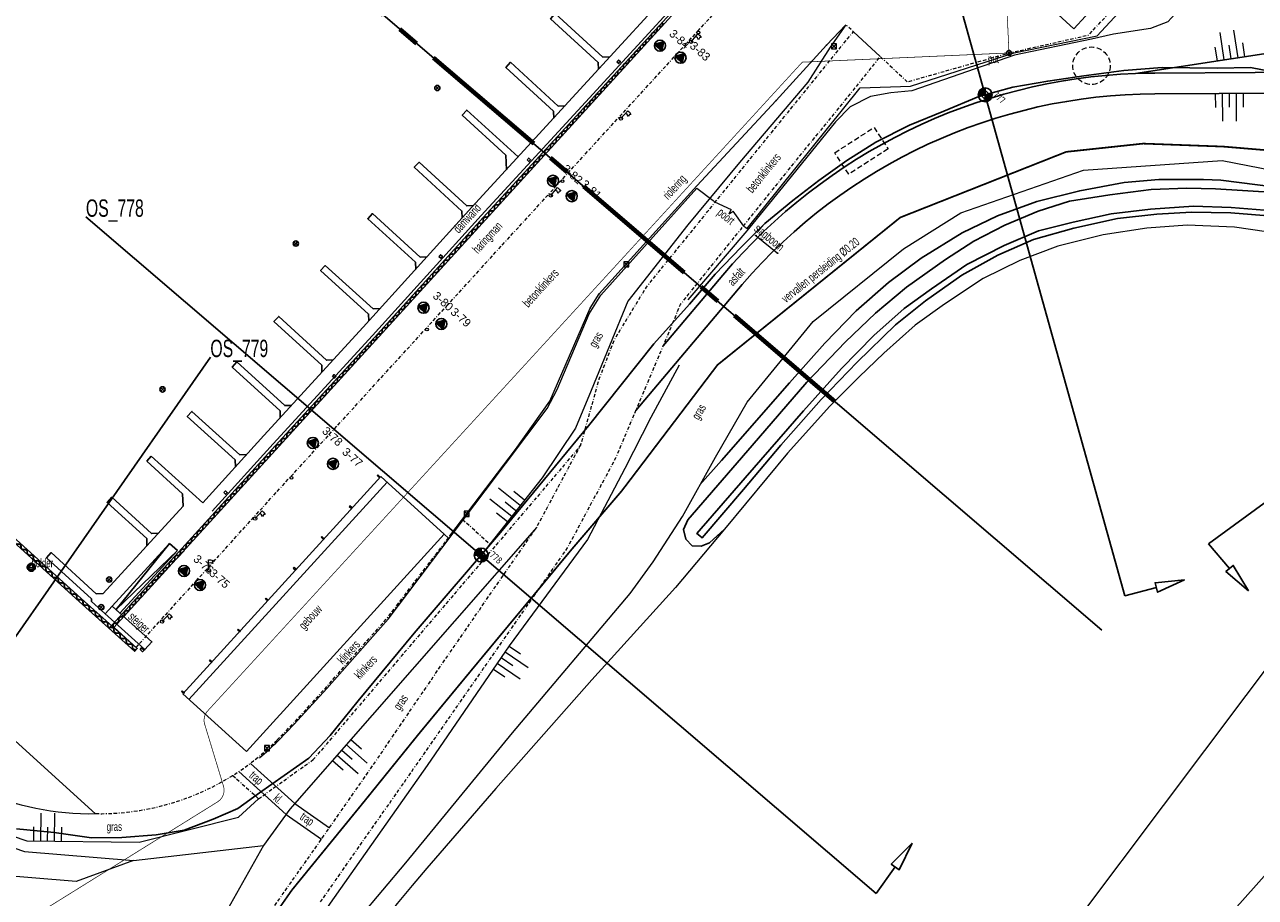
# Model space of a CAD drawing. Header units: metres. Extents: x 63969 to 66720, y 402115 to 403595.
# Tile 39 of 52: x 66382 to 66559, y 402263 to 402389. Entities that reach past the tile are written whole.
import ezdxf
from ezdxf.enums import TextEntityAlignment as Align

# ---------------------------------------------------------------- set-up
doc = ezdxf.new("R2010")
doc.units = ezdxf.units.M
for name, pattern in [('BORDER', [1.75, 0.5, -0.25, 0.5, -0.25, 0, -0.25]), ('CENTER2', [28.575, 19.05, -3.175, 3.175, -3.175]), ('HIDDEN', [0.375, 0.25, -0.125])]:
    doc.linetypes.add(name, pattern=pattern)
doc.layers.get('0').update_dxf_attribs({"linetype": 'CONTINUOUS'})
for name, color, linetype in [('0 @ 0.5', 7, 'CONTINUOUS'), ('0 @ 1', 7, 'CONTINUOUS'), ('BS-BOORPUNTEN MET CODE', 2, 'CONTINUOUS'), ('BS-DAMWAND', 253, 'CONTINUOUS'), ('BS-GLOOIING', 253, 'CONTINUOUS'), ('BS-INSTEEK-SLOOT-KPN', 253, 'CONTINUOUS'), ('BS-KOLK', 253, 'CONTINUOUS'), ('BS-MEERPAAL', 253, 'CONTINUOUS'), ('BS-ONDERHOUDSSTROOK', 253, 'CONTINUOUS'), ('BS-OVERIG PUNT OBJECT', 253, 'CONTINUOUS'), ('BS-OVERIG-KPN', 253, 'CONTINUOUS'), ('BS-SCHEIDINGSLIJN-TALUDBEKLEDING', 253, 'CONTINUOUS'), ('BS-STEIGER (CONTOUR)', 253, 'CONTINUOUS'), ('BS-WATERLIJN-KPN', 253, 'CONTINUOUS'), ('DWARSPROFIEL_LOKATIE', 125, 'CONTINUOUS'), ('THEORETISCHE_NULLIJN', 125, 'CONTINUOUS')]:
    doc.layers.add(name, color=color, linetype=linetype)
for name, color, linetype, lineweight in [('BS-BEBOUWING', 253, 'CONTINUOUS', 0), ('BS-BETONBAND', 253, 'BORDER', 0), ('BS-BREEKLIJN', 253, 'CONTINUOUS', 0), ('BS-BUNKER', 253, 'HIDDEN', 0), ('BS-DIJKPAAL', 2, 'CONTINUOUS', 25), ('BS-DIJKPAALNR', 6, 'CONTINUOUS', 25), ('BS-FUNDATIE', 253, 'CONTINUOUS', 0), ('BS-HEK', 253, 'RASTER', 0), ('BS-HOOGTEPUNT', 253, 'CONTINUOUS', 0), ('BS-KANT-VERHARDING', 253, 'CONTINUOUS', 0), ('BS-KRUINLIJN', 253, 'CONTINUOUS', 0), ('BS-KUNSTWERK-CONTOUR', 253, 'CONTINUOUS', 0), ('BS-LANTAARNPAAL-LICHTMAST', 253, 'CONTINUOUS', 0), ('BS-LANTAARNPAAL-WK', 253, 'CONTINUOUS', 0), ('BS-OVERIGE-TEKSTEN', 253, 'CONTINUOUS', 0), ('BS-RASTER', 253, 'RASTER', 0), ('BS-RIOOLPERSLEIDING', 253, 'pers', 30), ('BS-SLAGBOOM', 253, 'CONTINUOUS', 0), ('BS-SYMBOOL-TALUD', 253, 'CONTINUOUS', 0), ('BS-TEENLIJN', 253, 'CONTINUOUS', 0), ('BS-TUSSENBERM', 253, 'CONTINUOUS', 0), ('BS-VLAGGEMAST', 253, 'CONTINUOUS', 0), ('GM-C3D-POINT-BORING', 2, 'CONTINUOUS', 25), ('GM-C3D-POINT-BORING @ 0.5', 2, 'CONTINUOUS', 25), ('GM-C3D-POINT-BORING @ 1', 2, 'CONTINUOUS', 25), ('GM-C3D-POINT-LABEL_BORING', 7, 'CONTINUOUS', 25), ('Plts-Dwarsprofiel', 5, 'CENTER2', 70)]:
    doc.layers.add(name, color=color, linetype=linetype, lineweight=lineweight)
doc.layers.add('TO-Viewport', color=152, linetype='CONTINUOUS', plot=False)
doc.styles.add('ISO', font='isocp.shx', dxfattribs={"height": 2.5})
doc.linetypes.add('pers', pattern='A,14,-2.5,[22,ProvNB.shx,S=0.75,R=0,X=0,Y=0],-2.5,[22,ProvNB.shx,S=0.75,R=0,X=0,Y=0],-2.5', length=21.5)
doc.linetypes.add('RASTER', pattern='A,3,-2,[200,RASTER,S=0.75,R=0,X=0,Y=0],-2,3', length=10)

# ---------------------------------------------------------------- blocks, each defined once
blk = doc.blocks.new('PIJLTJE')
at = {"layer": 'DWARSPROFIEL_LOKATIE'}
blk.add_line((0, 4.69), (0, 0), dxfattribs=at)
blk.add_lwpolyline([(0, 8.9), (-0.7, 4.69), (0.7, 4.69)], close=True, dxfattribs=at)
blk = doc.blocks.new('Meerpaal')
at = {"layer": 'BS-MEERPAAL'}
blk.add_lwpolyline([(0, 0), (0.35, 0), (0.35, 0.35), (0, 0.35)], close=True, dxfattribs=at)
blk = doc.blocks.new('9', base_point=(65176.576, 407433.069637))
at = {"layer": 'BS-LANTAARNPAAL-WK'}
blk.add_lwpolyline([(65176.326, 407432.819637), (65176.826, 407432.819637), (65176.826, 407433.319637), (65176.326, 407433.319637)], close=True, dxfattribs=at)
for points in [[(65176.326, 407432.819637), (65176.826, 407433.319637)], [(65176.826, 407432.819637), (65176.326, 407433.319637)]]:
    blk.add_lwpolyline(points, dxfattribs=at)
blk = doc.blocks.new('Meerpaal rond')
at = {"layer": 'BS-MEERPAAL'}
for p, q in [((0.45, 0), (-0.45, 0)), ((0, 0.45), (0, -0.45))]:
    blk.add_line(p, q, dxfattribs=at)
blk.add_circle((0, 0), 0.38, dxfattribs=at)
blk = doc.blocks.new('Stalen damwand')
at = {"layer": 'BS-DAMWAND'}
for p, q in [((-0.6, 0.01), (-0.61, 0.01)), ((-0.61, -0.01), (-0.6, 0)), ((-0.58, 0.02), (-0.58, 0)), ((-0.58, -0.01), (-0.57, 0.02)), ((-0.45, 0.15), (-0.57, 0.03)), ((-0.57, 0.03), (-0.44, 0.14)), ((-0.18, 0.16), (-0.42, 0.16)), ((-0.42, 0.15), (-0.18, 0.15)), ((-0.16, 0.14), (-0.03, 0.03)), ((-0.03, 0.03), (-0.15, 0.15)), ((-0.03, 0.02), (-0.02, -0.01)), ((-0.02, 0), (-0.02, 0.02)), ((0.01, 0.01), (0, 0.01)), ((0, 0), (0.01, -0.01)), ((-0.62, 0), (-0.62, -0.01)), ((-0.59, -0.01), (-0.61, -0.01)), ((-0.61, -0.02), (-0.59, -0.02)), ((0.01, -0.01), (-0.01, -0.01)), ((-0.01, -0.02), (0.01, -0.02)), ((0.02, -0.01), (0.02, 0))]:
    blk.add_line(p, q, dxfattribs=at)
for points in [[(-1.24, 0), (-1.16, 0)], [(-1.2, 0.04), (-1.2, -0.04)], [(-0.56, 0), (-0.64, 0)], [(-0.64, 0), (-0.56, 0)], [(-0.6, 0.04), (-0.6, -0.04)], [(-0.6, -0.04), (-0.6, 0.04)], [(0.04, 0), (-0.04, 0)], [(0, -0.04), (0, 0.04)]]:
    blk.add_lwpolyline(points, dxfattribs=at)
blk.add_lwpolyline([(-0.59, -0.01), (-0.6, -0.01, -0.685109), (-0.6, 0), (-0.59, 0.01, 0.67911), (-0.59, 0.01), (-0.61, 0.01, 0.384342), (-0.62, 0), (-0.62, -0.02, -0.179283), (-0.63, -0.03), (-0.75, -0.15, -0.187597), (-0.78, -0.15), (-1.02, -0.15, -0.187597), (-1.05, -0.15), (-1.17, -0.03, -0.179283), (-1.18, -0.02), (-1.18, 0, 0.384342), (-1.19, 0.01), (-1.21, 0.01, 0.67911), (-1.21, 0.01), (-1.2, 0, -0.685109), (-1.2, -0.01), (-1.21, -0.01, -0.414219), (-1.22, 0), (-1.22, 0.01, -0.400407), (-1.21, 0.02), (-1.19, 0.02, -0.393259), (-1.18, 0.01), (-1.17, -0.02, 0.179283), (-1.17, -0.03), (-1.04, -0.14, 0.187597), (-1.02, -0.15), (-0.78, -0.15, 0.187597), (-0.76, -0.14), (-0.63, -0.03, 0.179283), (-0.63, -0.02), (-0.62, 0.01, -0.393259), (-0.61, 0.02), (-0.59, 0.02, -0.400407), (-0.58, 0.01), (-0.58, 0, -0.414219)], format="xyb", close=True, dxfattribs=at)
for centre, radius, start, end in [((-0.61, 0), 0.01, 89.9989, 180), ((-0.6, 0.01), 0.0025, 312.3386, 90.0002), ((-0.56, 0.01), 0.025, 132.5, 173.1567), ((-0.56, 0.01), 0.015, 132.5, 173.1567), ((-0.42, 0.12), 0.036, 90, 132.5), ((-0.42, 0.12), 0.03, 90, 132.5), ((-0.18, 0.12), 0.036, 47.5, 90), ((-0.18, 0.12), 0.03, 47.5, 90), ((-0.04, 0.01), 0.025, 6.8433, 47.5), ((-0.04, 0.01), 0.015, 6.8433, 47.5), ((0, 0.01), 0.0025, 89.9998, 227.6614), ((0.01, 0), 0.01, 0, 90.0011), ((-0.61, -0.01), 0.01, 180, 267.286), ((-0.61, -0.01), 0.0025, 132.3379, 269.0612), ((-0.59, 0), 0.008, 269.0612, 353.1567), ((-0.59, -0.01), 0.01, 267.286, 353.1567), ((-0.01, 0), 0.008, 186.8433, 270.9388), ((-0.01, -0.01), 0.01, 186.8433, 272.714), ((0.01, -0.01), 0.0025, 270.9388, 47.6621), ((0.01, -0.01), 0.01, 272.714, 0)]:
    blk.add_arc(centre, radius, start, end, dxfattribs=at)
blk = doc.blocks.new('bolderrond0.203')
at = {"layer": 'BS-KUNSTWERK-CONTOUR'}
blk.add_circle((0, 0), 0.203, dxfattribs=at)
blk = doc.blocks.new('S03')
at = {"color": 0}
for p, q in [((-2.01, 0), (-2.01, -2.01)), ((-1, 0), (-1, -4.01)), ((0, 0), (0, -2.01)), ((1, 0), (1, -4.01)), ((2.01, 0), (2.01, -2.01))]:
    blk.add_line(p, q, dxfattribs=at)
blk = doc.blocks.new('vlaggemast')
at = {"layer": 'BS-VLAGGEMAST'}
for p, q in [((0, 0), (-1.11, -1.01)), ((-1.5, -0.44), (-1.26, -0.43)), ((-1.31, -0.79), (-1.5, -0.44)), ((-1.11, -1.01), (-1.31, -0.79)), ((-1.26, -0.43), (-1.1, -0.18)), ((-1.1, -0.18), (-0.97, -0.47)), ((-0.97, -0.47), (-0.76, -0.69))]:
    blk.add_line(p, q, dxfattribs=at)
blk.add_circle((0, 0), 0.24, dxfattribs=at)
blk = doc.blocks.new('DW')
at = {"layer": 'BS-DAMWAND', "xscale": -1, "rotation": 180}
for p in [(1.2, 0), (2.4, 0), (3.6, 0), (4.8, 0), (6, 0), (7.2, 0), (8.4, 0), (9.6, 0), (10.8, 0), (12, 0), (13.2, 0), (14.4, 0), (15.6, 0), (16.8, 0), (18, 0), (19.2, 0), (20.4, 0), (21.6, 0), (22.8, 0), (24, 0)]:
    blk.add_blockref('Stalen damwand', p, dxfattribs=at)
blk = doc.blocks.new('Dijkpaal')
at = {"layer": 'BS-DIJKPAAL'}
h = blk.add_hatch(color=256, dxfattribs=at)
h.paths.add_polyline_path([(0, 0), (0, 1, 0.414214), (-1, 0)])
h.paths.add_polyline_path([(1, 0), (0, 0), (0, -1, 0.414214)])
for p, q in [((-1, 0), (1, 0)), ((0, -1), (0, 1))]:
    blk.add_line(p, q, dxfattribs=at)
blk.add_circle((0, 0), 1, dxfattribs=at)
blk = doc.blocks.new('*U293')
at = {"layer": '0 @ 0.5', "xscale": 0.5, "yscale": 0.5, "zscale": 0.5}
blk.add_blockref('Dijkpaal', (66447.346, 402312.084), dxfattribs=at)
at = {"layer": '0 @ 1'}
blk.add_blockref('Dijkpaal', (66447.346, 402312.084), dxfattribs=at)
blk = doc.blocks.new('*U294')
at = {"layer": '0 @ 0.5', "xscale": 0.5, "yscale": 0.5, "zscale": 0.5}
blk.add_blockref('Dijkpaal', (66520.007, 402378.44), dxfattribs=at)
at = {"layer": '0 @ 1'}
blk.add_blockref('Dijkpaal', (66520.007, 402378.44), dxfattribs=at)
blk = doc.blocks.new('BORING-PBZ')
at = {"layer": 'BS-BOORPUNTEN MET CODE'}
h = blk.add_hatch(color=256, dxfattribs=at)
h.dxf.hatch_style = 1
h.paths.add_polyline_path([(0, 0.8), (-0.69, -0.4), (0.69, -0.4)])
blk.add_lwpolyline([(0, 0.8), (-0.69, -0.4), (0.69, -0.4)], close=True, dxfattribs=at)
blk.add_circle((0, 0), 0.8, dxfattribs=at)
blk = doc.blocks.new('*U381')
at = {"layer": 'GM-C3D-POINT-BORING @ 0.5', "xscale": 0.4999999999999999, "yscale": 0.4999999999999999, "zscale": 0.4999999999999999, "rotation": 318}
blk.add_blockref('BORING-PBZ', (66406.816, 402307.754), dxfattribs=at)
at = {"layer": 'GM-C3D-POINT-BORING @ 1', "rotation": 318}
blk.add_blockref('BORING-PBZ', (66406.816, 402307.754, 3.299), dxfattribs=at)
blk = doc.blocks.new('*U382')
at = {"layer": 'GM-C3D-POINT-BORING @ 0.5', "xscale": 0.4999999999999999, "yscale": 0.4999999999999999, "zscale": 0.4999999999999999, "rotation": 318}
blk.add_blockref('BORING-PBZ', (66404.515, 402309.792), dxfattribs=at)
at = {"layer": 'GM-C3D-POINT-BORING @ 1', "rotation": 318}
blk.add_blockref('BORING-PBZ', (66404.515, 402309.792, 1.986), dxfattribs=at)
blk = doc.blocks.new('*U383')
at = {"layer": 'GM-C3D-POINT-BORING @ 0.5', "xscale": 0.4999999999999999, "yscale": 0.4999999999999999, "zscale": 0.4999999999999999, "rotation": 318}
blk.add_blockref('BORING-PBZ', (66425.984, 402325.232), dxfattribs=at)
at = {"layer": 'GM-C3D-POINT-BORING @ 1', "rotation": 318}
blk.add_blockref('BORING-PBZ', (66425.984, 402325.232, 3.335), dxfattribs=at)
blk = doc.blocks.new('*U384')
at = {"layer": 'GM-C3D-POINT-BORING @ 0.5', "xscale": 0.4999999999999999, "yscale": 0.4999999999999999, "zscale": 0.4999999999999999, "rotation": 318}
blk.add_blockref('BORING-PBZ', (66423.086, 402328.254), dxfattribs=at)
at = {"layer": 'GM-C3D-POINT-BORING @ 1', "rotation": 318}
blk.add_blockref('BORING-PBZ', (66423.086, 402328.254, 2.77), dxfattribs=at)
blk = doc.blocks.new('*U385')
at = {"layer": 'GM-C3D-POINT-BORING @ 0.5', "xscale": 0.4999999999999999, "yscale": 0.4999999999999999, "zscale": 0.4999999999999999, "rotation": 318}
blk.add_blockref('BORING-PBZ', (66441.603, 402345.408), dxfattribs=at)
at = {"layer": 'GM-C3D-POINT-BORING @ 1', "rotation": 318}
blk.add_blockref('BORING-PBZ', (66441.603, 402345.408, 3.287), dxfattribs=at)
blk = doc.blocks.new('*U386')
at = {"layer": 'GM-C3D-POINT-BORING @ 0.5', "xscale": 0.4999999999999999, "yscale": 0.4999999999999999, "zscale": 0.4999999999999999, "rotation": 318}
blk.add_blockref('BORING-PBZ', (66439.038, 402347.738), dxfattribs=at)
at = {"layer": 'GM-C3D-POINT-BORING @ 1', "rotation": 318}
blk.add_blockref('BORING-PBZ', (66439.038, 402347.738, 1.969), dxfattribs=at)
blk = doc.blocks.new('*U387')
at = {"layer": 'GM-C3D-POINT-BORING @ 0.5', "xscale": 0.4999999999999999, "yscale": 0.4999999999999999, "zscale": 0.4999999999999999, "rotation": 318}
blk.add_blockref('BORING-PBZ', (66460.407, 402363.836), dxfattribs=at)
at = {"layer": 'GM-C3D-POINT-BORING @ 1', "rotation": 318}
blk.add_blockref('BORING-PBZ', (66460.407, 402363.836, 3.432), dxfattribs=at)
blk = doc.blocks.new('*U388')
at = {"layer": 'GM-C3D-POINT-BORING @ 0.5', "xscale": 0.4999999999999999, "yscale": 0.4999999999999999, "zscale": 0.4999999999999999, "rotation": 318}
blk.add_blockref('BORING-PBZ', (66457.695, 402366.047), dxfattribs=at)
at = {"layer": 'GM-C3D-POINT-BORING @ 1', "rotation": 318}
blk.add_blockref('BORING-PBZ', (66457.695, 402366.047, 2.902), dxfattribs=at)
blk = doc.blocks.new('*U389')
at = {"layer": 'GM-C3D-POINT-BORING @ 0.5', "xscale": 0.4999999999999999, "yscale": 0.4999999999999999, "zscale": 0.4999999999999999, "rotation": 318}
blk.add_blockref('BORING-PBZ', (66476.09, 402383.789), dxfattribs=at)
at = {"layer": 'GM-C3D-POINT-BORING @ 1', "rotation": 318}
blk.add_blockref('BORING-PBZ', (66476.09, 402383.789, 3.329), dxfattribs=at)
blk = doc.blocks.new('*U390')
at = {"layer": 'GM-C3D-POINT-BORING @ 0.5', "xscale": 0.4999999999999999, "yscale": 0.4999999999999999, "zscale": 0.4999999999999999, "rotation": 318}
blk.add_blockref('BORING-PBZ', (66473.131, 402385.534), dxfattribs=at)
at = {"layer": 'GM-C3D-POINT-BORING @ 1', "rotation": 318}
blk.add_blockref('BORING-PBZ', (66473.131, 402385.534, 1.758), dxfattribs=at)

msp = doc.modelspace()

# ---------------------------------------------------------------- linework, layer by layer
at = {"layer": 'BS-BEBOUWING'}
for p, q in [((66404.33, 402292.08), (66432.9, 402323.4)), ((66405.22, 402291.27), (66433.79, 402322.59)), ((66432.9, 402323.4), (66442, 402315.1)), ((66413.51, 402283.76), (66442, 402315.1)), ((66404.33, 402292.08), (66413.51, 402283.76))]:
    msp.add_line(p, q, dxfattribs=at)
for points in [[(66432.35, 402323.53), (66432.64, 402323.26), (66432.74, 402323.38), (66432.45, 402323.64)], [(66428.32, 402319.09), (66428.62, 402318.82), (66428.72, 402318.93), (66428.42, 402319.2)], [(66424.29, 402314.64), (66424.59, 402314.37), (66424.69, 402314.48), (66424.39, 402314.75)], [(66420.27, 402310.19), (66420.56, 402309.92), (66420.66, 402310.03), (66420.37, 402310.3)], [(66416.34, 402305.85), (66416.64, 402305.58), (66416.54, 402305.47), (66416.24, 402305.74)], [(66412.31, 402301.4), (66412.61, 402301.14), (66412.51, 402301.03), (66412.21, 402301.29)], [(66408.29, 402296.96), (66408.58, 402296.69), (66408.48, 402296.58), (66408.18, 402296.85)], [(66404.26, 402292.51), (66404.55, 402292.24), (66404.45, 402292.13), (66404.16, 402292.4)]]:
    msp.add_lwpolyline(points, close=True, dxfattribs=at)
msp.add_lwpolyline([(66569.63, 402307.89), (66509.61, 402227.98), (66529.57, 402213.01), (66589.58, 402292.9), (66569.63, 402307.89)], dxfattribs=at)
at = {"layer": 'BS-BETONBAND'}
for p, q in [((66444.67, 402317.23), (66448.61, 402313.67)), ((66415.27, 402276.94), (66423.14, 402282.59)), ((66411.54, 402280.31), (66415.27, 402276.94))]:
    msp.add_line(p, q, dxfattribs=at)
at = {"layer": 'BS-BETONBAND', "flags": 128}
for points in [[(66424.19, 402262.06), (66434.78, 402277.21), (66447.7, 402295.76), (66459.79, 402313.12), (66466.78, 402326.12), (66470.39, 402334.65), (66473.49, 402342.03), (66476.09, 402348.21), (66484.81, 402359.08), (66492.77, 402368.99), (66501.14, 402379.27), (66504.89, 402383.95), (66508.78, 402380.31), (66523.44, 402384.48), (66534.93, 402387.07), (66545.5, 402398.51), (66552.02, 402405.88), (66538.93, 402418.37), (66522.8, 402433.03), (66514.99, 402426.3)], [(66397.6, 402298.76), (66416.2, 402319.34), (66432.85, 402337.57), (66448.39, 402354.59), (66458.37, 402365.53), (66468.52, 402376.63), (66483.93, 402393.47), (66501.4, 402412.52), (66501.44, 402412.56)], [(66381.85, 402215.81), (66381.85, 402215.81), (66385.06, 402216.01), (66398.11, 402233.94), (66409.64, 402250.32), (66419.94, 402264.87), (66431.12, 402280.84), (66443.23, 402298.59), (66455.36, 402316.09), (66461.73, 402328.01), (66464.37, 402337.47), (66466.6, 402343.22), (66471.18, 402350.72), (66479.99, 402361.6), (66481, 402362.87), (66488.45, 402372.05), (66496.74, 402382.31), (66501.02, 402387.55), (66499.93, 402388.53)], [(66461.73, 402328.01), (66460.91, 402326.95), (66423.14, 402282.59)], [(66417.95, 402285.43), (66420.27, 402287.81), (66424.95, 402292.96), (66433.76, 402302.96), (66442.85, 402314.83)]]:
    msp.add_lwpolyline(points, dxfattribs=at)
at = {"layer": 'BS-BETONBAND'}
msp.add_arc((66392.36, 402310.88), 36.09, 269.0505, 315.1536, dxfattribs=at)
at = {"layer": 'BS-BREEKLIJN', "flags": 128}
msp.add_lwpolyline([(66501.02, 402387.55), (66504.89, 402383.95)], dxfattribs=at)
at = {"layer": 'BS-BUNKER', "ltscale": 3}
msp.add_lwpolyline([(66500.33, 402366.98), (66498.32, 402370.09), (66503.99, 402373.75), (66506, 402370.65)], close=True, dxfattribs=at)
msp.add_circle((66535.33, 402382.64), 2.7, dxfattribs=at)
at = {"layer": 'BS-DAMWAND'}
msp.add_line((66393.69, 402301.51), (66400.59, 402309.08), dxfattribs=at)
at = {"layer": 'BS-DAMWAND', "flags": 128}
for points in [[(66279.21, 402440.38), (66293.55, 402416.88), (66308.02, 402393.18), (66319.67, 402374.06), (66323.73, 402367.47), (66323.51, 402367.1), (66322.87, 402366.12), (66322.89, 402365.89), (66329.28, 402360.12), (66342.2, 402348.53), (66357.63, 402334.67), (66377.7, 402316.65), (66390.18, 402305.37), (66397.77, 402298.61), (66397.38, 402298.18)], [(66400.59, 402309.08), (66404.21, 402313.01), (66417.66, 402327.84), (66431.97, 402343.46), (66447.65, 402360.75), (66462.66, 402377.13), (66479.55, 402395.54), (66485.9, 402402.67)]]:
    msp.add_lwpolyline(points, dxfattribs=at)
at = {"layer": 'BS-GLOOIING'}
msp.add_lwpolyline([(66541.67, 402381.53), (66569.27, 402385.73, -0.13023), (66579.45, 402384.63), (66586.76, 402381.82)], format="xyb", dxfattribs=at)
at = {"layer": 'BS-HEK'}
for p, q in [((66481, 402363.03), (66483.41, 402361.92)), ((66483.11, 402361.27), (66483.41, 402361.92)), ((66483.11, 402361.27), (66483.69, 402361.69)), ((66485.23, 402359.52), (66483.69, 402361.69))]:
    msp.add_line(p, q, dxfattribs=at)
at = {"layer": 'BS-HEK', "flags": 128}
msp.add_lwpolyline([(66485.23, 402359.52), (66485.5, 402359.3), (66485.71, 402359.17), (66501.98, 402379.45), (66509.22, 402379.68), (66524.2, 402384.52), (66536.13, 402386.97), (66546.06, 402397.67), (66553.76, 402406.03), (66539.81, 402418.93), (66523.24, 402434.14), (66518.75, 402433.31), (66510.71, 402436.64), (66507.84, 402438.01)], dxfattribs=at)
msp.add_lwpolyline([(66415.37, 402282.82, 0.02534), (66418.09, 402285.29), (66420.41, 402287.68), (66425.1, 402292.82), (66433.92, 402302.84), (66447.93, 402321.33), (66456.88, 402333.21), (66458.3, 402335.93), (66462.91, 402346.85), (66464.6, 402349.54), (66478.43, 402364.98), (66480.79, 402363.2), (66481, 402363.03)], format="xyb", dxfattribs=at)
at = {"layer": 'BS-HOOGTEPUNT'}
msp.add_polyline3d([(66382.33, 402309.81, 0), (66382.21, 402309.87, 0), (66382.08, 402310, 0), (66382.02, 402310.12, 0), (66381.99, 402310.25, 0), (66381.99, 402310.31, 0), (66382.02, 402310.44, 0), (66382.08, 402310.56, 0), (66382.21, 402310.69, 0), (66382.33, 402310.75, 0), (66382.46, 402310.78, 0), (66382.52, 402310.78, 0), (66382.64, 402310.75, 0), (66382.77, 402310.69, 0), (66382.89, 402310.56, 0), (66382.96, 402310.44, 0), (66382.99, 402310.31, 0), (66382.99, 402310.25, 0), (66382.96, 402310.12, 0), (66382.89, 402310, 0), (66382.77, 402309.87, 0), (66382.64, 402309.81, 0), (66382.52, 402309.78, 0), (66382.46, 402309.78, 0)], close=True, dxfattribs=at)
for points in [[(66382.21, 402309.97, 0), (66382.21, 402310.59, 0)], [(66382.21, 402310.28, 0), (66382.77, 402310.28, 0)], [(66382.77, 402309.97, 0), (66382.77, 402310.62, 0)]]:
    msp.add_polyline3d(points, dxfattribs=at)
at = {"layer": 'BS-INSTEEK-SLOOT-KPN'}
for points in [[(66482.41, 402315.82, 0), (66480.28, 402313.85, 0), (66479.04, 402313.35, 0), (66477.79, 402313.42, 0), (66476.87, 402314.37, 0), (66476.51, 402315.77, 0), (66477.16, 402317.16, 0), (66486.4, 402327.9, 0), (66494.28, 402337, 0), (66499.89, 402342.84, 0), (66504.21, 402346.95, 0), (66508.66, 402350.73, 0), (66514.29, 402354.71, 0), (66518.36, 402357.36, 0), (66522.83, 402359.64, 0), (66527.64, 402361.68, 0), (66532.17, 402363.1, 0), (66537.99, 402364.04, 0), (66543.92, 402364.79, 0), (66549.06, 402364.99, 0), (66553.2, 402364.88, 0)], [(66553.2, 402364.88, 0), (66561.75, 402364.37, 0), (66570.19, 402362.44, 0), (66577.55, 402359.96, 0), (66582.01, 402357.96, 0), (66589.16, 402353.71, 0)]]:
    msp.add_polyline3d(points, dxfattribs=at)
at = {"layer": 'BS-KANT-VERHARDING'}
for p, q in [((66442, 402315.1), (66442.62, 402314.53)), ((66414.08, 402282.05), (66420.51, 402276.24)), ((66412.41, 402280.87), (66419.25, 402274.68)), ((66420.51, 402276.24), (66425.47, 402272.77)), ((66419.25, 402274.68), (66424.32, 402271.13))]:
    msp.add_line(p, q, dxfattribs=at)
at = {"layer": 'BS-KANT-VERHARDING', "flags": 128}
for points in [[(66397.4, 402298.16), (66389.39, 402305.4), (66370.35, 402322.62), (66355.21, 402336.2), (66339.1, 402350.66), (66331.17, 402357.77), (66322.11, 402365.88), (66322.44, 402366.45), (66323.06, 402367.59), (66319.29, 402373.71), (66307.61, 402392.92), (66293.08, 402416.69), (66278.73, 402440.22), (66263.88, 402464.58), (66249.42, 402488.33), (66243.68, 402497.69)], [(66521.08, 402412.12), (66514.41, 402404.8), (66532.78, 402387.95), (66539.51, 402395.31), (66521.12, 402412.11)]]:
    msp.add_lwpolyline(points, dxfattribs=at)
at = {"layer": 'BS-KANT-VERHARDING'}
msp.add_lwpolyline([(66442.85, 402314.83), (66452.31, 402327.32), (66457.25, 402334.29), (66463.08, 402347.67), (66464.38, 402349.74), (66478.44, 402365.32), (66489.87, 402377.62), (66497.15, 402385.58), (66499.93, 402388.53)], dxfattribs=at)
for p in [(66497.15, 402385.58), (66489.87, 402377.62), (66464.38, 402349.74), (66463.08, 402347.67), (66457.25, 402334.29), (66452.31, 402327.32), (66440.61, 402311.87), (66415.64, 402283.05)]:
    msp.add_point(p, dxfattribs=at)
at = {"layer": 'BS-KOLK'}
msp.add_lwpolyline([(66398.18, 402298.46), (66398.55, 402298.13), (66398.76, 402298.35), (66398.38, 402298.69)], close=True, dxfattribs=at)
at = {"layer": 'BS-KRUINLIJN', "flags": 128}
for points in [[(66499.93, 402388.53), (66497.67, 402385.32), (66494.42, 402380.28), (66484.57, 402368.69), (66477.14, 402359.71), (66468.5, 402348.7), (66463.22, 402335.81), (66460.93, 402330.39), (66456.13, 402323.22), (66448.61, 402313.67)], [(66475.87, 402339.45), (66471.79, 402331.93), (66468.04, 402324.58), (66462.66, 402314.32), (66451.37, 402298.97), (66439.58, 402281.75), (66425.6, 402261.91), (66414.22, 402245.35), (66410.47, 402239.42), (66408.3, 402236.33), (66408.15, 402235.11), (66409.13, 402233.72), (66410.7, 402233.22)], [(66455.36, 402316.09), (66419.78, 402275.42), (66415.98, 402270.19)], [(66375.59, 402272.98), (66381.84, 402270.89), (66398.06, 402270.69), (66412.39, 402274.28), (66415.27, 402276.94)], [(66375.44, 402271.41), (66381.53, 402269.33), (66397.23, 402268.05), (66415.98, 402270.19), (66407.73, 402255.57), (66382.3, 402215.84)]]:
    msp.add_lwpolyline(points, dxfattribs=at)
at = {"layer": 'BS-LANTAARNPAAL-LICHTMAST'}
msp.add_polyline3d([(66523.33, 402384.13, 0), (66523.23, 402384.18, 0), (66523.14, 402384.27, 0), (66523.09, 402384.37, 0), (66523.07, 402384.46, 0), (66523.07, 402384.51, 0), (66523.09, 402384.6, 0), (66523.14, 402384.69, 0), (66523.23, 402384.79, 0), (66523.33, 402384.84, 0), (66523.42, 402384.86, 0), (66523.47, 402384.86, 0), (66523.56, 402384.84, 0), (66523.65, 402384.79, 0), (66523.75, 402384.69, 0), (66523.8, 402384.6, 0), (66523.82, 402384.51, 0), (66523.82, 402384.46, 0), (66523.8, 402384.37, 0), (66523.75, 402384.27, 0), (66523.65, 402384.18, 0), (66523.56, 402384.13, 0), (66523.47, 402384.11, 0), (66523.42, 402384.11, 0)], close=True, dxfattribs=at)
for points in [[(66523.7, 402384.74, 0), (66523.19, 402384.23, 0)], [(66523.19, 402384.74, 0), (66523.7, 402384.23, 0)]]:
    msp.add_polyline3d(points, dxfattribs=at)
at = {"layer": 'BS-ONDERHOUDSSTROOK'}
for p, q in [((66544.47, 402378.59), (66590.79, 402378.84)), ((66473.58, 402342.23), (66482.19, 402352.45)), ((66469.65, 402332.91), (66484.98, 402351.11))]:
    msp.add_line(p, q, dxfattribs=at)
for points in [[(66482.19, 402352.45, -0.210816), (66541.67, 402381.53, -0.210816)], [(66541.67, 402381.53, -0.008494), (66544.45, 402381.59), (66558.93, 402381.67), (66586.76, 402381.82)]]:
    msp.add_lwpolyline(points, format="xyb", dxfattribs=at)
msp.add_arc((66544.88, 402299.6), 79, 90.3002, 139.3034, dxfattribs=at)
at = {"layer": 'BS-OVERIG PUNT OBJECT'}
for points in [[(66382.32, 402309.78, 0), (66382.17, 402309.86, 0), (66382.03, 402310, 0), (66381.96, 402310.14, 0), (66381.92, 402310.29, 0), (66381.92, 402310.36, 0), (66381.96, 402310.5, 0), (66382.03, 402310.65, 0), (66382.17, 402310.79, 0), (66382.32, 402310.86, 0), (66382.46, 402310.9, 0), (66382.53, 402310.9, 0), (66382.68, 402310.86, 0), (66382.82, 402310.79, 0), (66382.96, 402310.65, 0), (66383.04, 402310.5, 0), (66383.07, 402310.36, 0), (66383.07, 402310.29, 0), (66383.04, 402310.14, 0), (66382.96, 402310, 0), (66382.82, 402309.86, 0), (66382.68, 402309.78, 0), (66382.53, 402309.75, 0), (66382.46, 402309.75, 0)], [(66382.32, 402309.78, 0), (66382.17, 402309.86, 0), (66382.03, 402310, 0), (66381.96, 402310.14, 0), (66381.92, 402310.29, 0), (66381.92, 402310.36, 0), (66381.96, 402310.5, 0), (66382.03, 402310.65, 0), (66382.17, 402310.79, 0), (66382.32, 402310.86, 0), (66382.46, 402310.9, 0), (66382.53, 402310.9, 0), (66382.68, 402310.86, 0), (66382.82, 402310.79, 0), (66382.96, 402310.65, 0), (66383.04, 402310.5, 0), (66383.07, 402310.36, 0), (66383.07, 402310.29, 0), (66383.04, 402310.14, 0), (66382.96, 402310, 0), (66382.82, 402309.86, 0), (66382.68, 402309.78, 0), (66382.53, 402309.75, 0), (66382.46, 402309.75, 0)], [(66382.03, 402310, 0), (66382.5, 402310.9, 0), (66382.96, 402310, 0)], [(66382.03, 402310, 0), (66382.5, 402310.9, 0), (66382.96, 402310, 0)]]:
    msp.add_polyline3d(points, close=True, dxfattribs=at)
at = {"layer": 'BS-OVERIG-KPN'}
msp.add_line((66351.15, 402311.55), (66391.77, 402274.79), dxfattribs=at)
for points in [[(66478.89, 402322.19, 0), (66482.01, 402325.73, 0), (66491.78, 402336.93, 0), (66496.89, 402342.64, 0), (66501.41, 402347.32, 0), (66506.05, 402351.36, 0), (66510.77, 402354.88, 0), (66516.71, 402358.55, 0), (66521.79, 402361, 0), (66527.46, 402363.05, 0), (66533.63, 402364.61, 0), (66540.05, 402365.78, 0), (66545.04, 402366.21, 0), (66551.47, 402366.24, 0), (66553.99, 402366.16, 0)], [(66629.58, 402301.2, 0), (66622.48, 402313.07, 0), (66613.86, 402327.58, 0), (66607.96, 402336.5, 0), (66602.1, 402343.92, 0), (66596.36, 402349.64, 0), (66589.96, 402354.42, 0), (66583.15, 402358.3, 0), (66574.27, 402362.12, 0), (66564.55, 402364.81, 0), (66553.99, 402366.16, 0)]]:
    msp.add_polyline3d(points, dxfattribs=at)
at = {"layer": 'BS-RASTER', "flags": 128}
msp.add_lwpolyline([(66593.36, 402344.02), (66591.4, 402345.6), (66585.89, 402349.35), (66580.32, 402352.21), (66573.12, 402355.55), (66567.97, 402357.21), (66560.55, 402358.67), (66555.94, 402359.36), (66549.12, 402359.63), (66543.33, 402359.21), (66537, 402358.26), (66530.5, 402356.62), (66525, 402354.56), (66519.7, 402351.94), (66514.16, 402348.25), (66509.89, 402345.22), (66505.4, 402341.2), (66501.86, 402337.76), (66497.63, 402333.53), (66491.51, 402326.79), (66482.41, 402315.82), (66475.34, 402307.41), (66463.32, 402294.09), (66449.44, 402278.4), (66439.52, 402266.92), (66437.39, 402264.45), (66435.23, 402261.82), (66433.53, 402259.56), (66432.4, 402257.88), (66422.44, 402245.45), (66415.31, 402235.66)], dxfattribs=at)
at = {"layer": 'BS-RIOOLPERSLEIDING', "ltscale": 0.5, "const_width": 0.25, "flags": 128}
msp.add_lwpolyline([(66643.66, 402408.04), (66593.77, 402359.35), (66590.41, 402362.07), (66577.47, 402368.04), (66568.66, 402369.78), (66554.31, 402370.98), (66542.78, 402371.41), (66531.69, 402370.22), (66507.77, 402360.76), (66481.42, 402339.5), (66467.62, 402321.34), (66460.38, 402312.88), (66446.31, 402295.92), (66438.38, 402286.32), (66430.54, 402276.62), (66420.05, 402263.76), (66405.93, 402243.53), (66393.94, 402229.16)], dxfattribs=at)
at = {"layer": 'BS-RIOOLPERSLEIDING', "ltscale": 0.5, "const_width": 0.1}
msp.add_lwpolyline([(66357.53, 402234.93), (66358.49, 402240.56, -0.183414), (66359.21, 402241.78), (66378.7, 402257.43), (66409.34, 402276.49, 0.339594), (66410.2, 402278.77), (66407.49, 402287.69, -0.265191), (66407.93, 402289.62), (66493.64, 402383.15), (66523.44, 402384.48), (66522.92, 402395.65), (66526.86, 402399.95)], format="xyb", dxfattribs=at)
at = {"layer": 'BS-SCHEIDINGSLIJN-TALUDBEKLEDING'}
for p, q in [((66394.4, 402301.62), (66498.18, 402415.56)), ((66394.43, 402301.65), (66397.7, 402298.67))]:
    msp.add_line(p, q, dxfattribs=at)
at = {"layer": 'BS-SCHEIDINGSLIJN-TALUDBEKLEDING', "flags": 128}
msp.add_lwpolyline([(66400.8, 402308.75), (66404.52, 402312.69)], dxfattribs=at)
at = {"layer": 'BS-SLAGBOOM'}
msp.add_line((66486.99, 402358.12), (66490.03, 402355.64), dxfattribs=at)
for centre in [(66486.94, 402358.16), (66490.07, 402355.6)]:
    msp.add_circle(centre, 0.06, dxfattribs=at)
at = {"layer": 'BS-STEIGER (CONTOUR)'}
for p, q in [((66462.37, 402377.4), (66479.26, 402395.81)), ((66447.35, 402361.02), (66462.37, 402377.4)), ((66431.68, 402343.73), (66447.35, 402361.02)), ((66417.37, 402328.11), (66431.68, 402343.73)), ((66408.57, 402318.4), (66417.37, 402328.11)), ((66399.8, 402326.35), (66399.13, 402325.6)), ((66399.13, 402325.6), (66404.29, 402320.93)), ((66407.23, 402319.61), (66399.8, 402326.35)), ((66404.29, 402320.93), (66404.38, 402319.14)), ((66392.84, 402306.55), (66404.38, 402319.14)), ((66394.16, 402304.71), (66402.44, 402313.76)), ((66402.44, 402313.76), (66403.55, 402312.74)), ((66395.27, 402303.71), (66403.55, 402312.74)), ((66394.16, 402304.71), (66395.27, 402303.71))]:
    msp.add_line(p, q, dxfattribs=at)
at = {"layer": 'BS-STEIGER (CONTOUR)', "flags": 128}
msp.add_lwpolyline([(66407.23, 402319.61), (66416.04, 402329.33), (66430.35, 402344.94), (66446.02, 402362.23), (66461.04, 402378.62), (66477.92, 402397.02), (66481.39, 402400.91), (66480.56, 402401.65)], dxfattribs=at)
at = {"layer": 'BS-STEIGER (CONTOUR)'}
for points in [[(66465.9, 402383.9), (66464.91, 402383.86), (66458.03, 402390.16), (66457.36, 402389.42), (66464.23, 402383.12), (66464.27, 402382.13)], [(66459.45, 402376.87), (66458.46, 402376.83), (66451.58, 402383.13), (66450.91, 402382.39), (66457.78, 402376.08), (66457.82, 402375.1)], [(66452.67, 402369.48), (66445.28, 402376.25), (66444.61, 402375.51), (66450.89, 402369.75), (66450.98, 402367.63)], [(66446.25, 402362.47), (66445.26, 402362.43), (66438.39, 402368.73), (66437.71, 402367.99), (66444.58, 402361.69), (66444.63, 402360.7)], [(66439.56, 402355.1), (66438.57, 402355.05), (66431.66, 402361.31), (66430.99, 402360.57), (66437.9, 402354.31), (66437.94, 402353.32)], [(66432.78, 402347.62), (66431.79, 402347.57), (66424.87, 402353.83), (66424.2, 402353.09), (66431.11, 402346.83), (66431.16, 402345.84)], [(66426.03, 402340.23), (66425.04, 402340.18), (66418.16, 402346.48), (66417.48, 402345.74), (66424.36, 402339.44), (66424.4, 402338.45)], [(66420.02, 402333.67), (66419.03, 402333.63), (66412.15, 402339.92), (66411.47, 402339.18), (66418.35, 402332.88), (66418.39, 402331.89)], [(66413.55, 402326.59), (66412.57, 402326.54), (66405.65, 402332.8), (66404.98, 402332.06), (66411.89, 402325.8), (66411.94, 402324.81)], [(66400.8, 402315.23), (66399.81, 402315.19), (66394.09, 402320.42), (66393.41, 402319.68), (66399.13, 402314.45), (66399.17, 402313.46)], [(66402.44, 402313.76), (66394.71, 402304.21), (66403.55, 402312.74)], [(66392.84, 402306.55), (66391.85, 402306.5), (66385.37, 402312.43), (66384.7, 402311.69), (66391.17, 402305.76), (66391.19, 402305.37), (66398.87, 402298.45), (66399.88, 402299.56), (66394.16, 402304.71), (66393.15, 402303.6)]]:
    msp.add_lwpolyline(points, dxfattribs=at)
at = {"layer": 'BS-TEENLIJN', "flags": 128}
for points in [[(66521.2, 402435.04), (66523.5, 402434.62), (66536.28, 402423.13), (66554.94, 402405.89), (66558.93, 402401.58), (66555.94, 402398.03), (66550.04, 402393.03), (66546.36, 402388.99), (66543.82, 402388.01), (66538.5, 402387.19), (66535.34, 402386.49), (66524.23, 402384.17), (66509.43, 402379.04), (66506.39, 402378.73), (66503.48, 402378.19), (66500.53, 402376.7), (66498.41, 402374.55), (66490.81, 402365.15), (66485.64, 402358.81), (66477.13, 402348.9)], [(66516.48, 402361.43), (66534.16, 402367.57), (66554.15, 402368.99), (66576.36, 402364.67), (66591.11, 402357.57), (66603.56, 402346.78), (66614.35, 402332.43), (66631.82, 402303.71)], [(66410.7, 402233.22), (66410.37, 402234.04), (66409.73, 402235.24), (66410.72, 402236.83), (66419.91, 402248.02), (66436.49, 402267.71), (66451.88, 402286.43), (66468.82, 402306.54), (66472.15, 402311.09), (66476.36, 402317.63), (66481.13, 402326.21), (66485.71, 402334.15), (66495.2, 402345.78), (66508.25, 402356.22), (66516.48, 402361.43)], [(66448.61, 402313.67), (66447.53, 402312.3)]]:
    msp.add_lwpolyline(points, dxfattribs=at)
at = {"layer": 'BS-TEENLIJN'}
msp.add_arc((66391.14, 402315.22), 40.43, 246.3184, 270.8814, dxfattribs=at)
at = {"layer": 'BS-TUSSENBERM'}
msp.add_lwpolyline([(66397.23, 402268.05), (66388.95, 402265.01), (66376.69, 402266.03), (66374, 402266.89)], dxfattribs=at)
at = {"layer": 'BS-TUSSENBERM', "flags": 128}
msp.add_lwpolyline([(66397.23, 402268.05), (66388.95, 402265.01), (66376.69, 402266.03), (66374, 402266.89)], dxfattribs=at)
at = {"layer": 'BS-WATERLIJN-KPN'}
for points in [[(66478.87, 402314.85, 0), (66478.44, 402315.19, 0), (66485.41, 402323.24, 0), (66493.82, 402332.9, 0), (66499.3, 402339, 0), (66503.95, 402343.72, 0), (66508.35, 402347.61, 0), (66512.26, 402350.49, 0), (66517.35, 402353.99, 0), (66522.72, 402356.72, 0), (66527.71, 402358.83, 0), (66532.67, 402360.08, 0), (66538.17, 402361.26, 0), (66543.85, 402361.98, 0), (66550.06, 402362.41, 0)], [(66549.75, 402361.54, 0), (66544.75, 402361.22, 0), (66539.1, 402360.61, 0), (66532.79, 402359.22, 0), (66526.99, 402357.6, 0), (66521.85, 402355.31, 0), (66516.66, 402352.46, 0), (66511.41, 402348.72, 0), (66507.1, 402345.3, 0), (66501.53, 402339.9, 0), (66496.36, 402334.49, 0), (66490.53, 402327.93, 0), (66485.19, 402321.55, 0), (66479.22, 402314.57, 0), (66478.87, 402314.85, 0)], [(66549.75, 402361.54, 0), (66555.4, 402361.43, 0), (66561.37, 402360.95, 0), (66567.83, 402359.45, 0), (66574.13, 402357.36, 0), (66581.07, 402354.28, 0), (66588.1, 402350.18, 0), (66592.95, 402346.25, 0), (66598.08, 402341.27, 0), (66603.8, 402334.16, 0), (66609.77, 402325.19, 0), (66620.86, 402306.98, 0), (66626.5, 402297.74, 0)], [(66550.06, 402362.41, 0), (66555.45, 402362.21, 0), (66561.49, 402361.72, 0), (66568.04, 402360.2, 0), (66574.42, 402358.09, 0), (66581.42, 402354.98, 0), (66588.54, 402350.82, 0), (66593.46, 402346.83, 0), (66598.66, 402341.8, 0), (66604.43, 402334.62, 0), (66610.43, 402325.61, 0), (66627.03, 402298.34, 0)]]:
    msp.add_polyline3d(points, dxfattribs=at)
at = {"layer": 'DWARSPROFIEL_LOKATIE', "color": 203}
msp.add_line((66422.89, 402398.84), (66536.83, 402301.27), dxfattribs=at)
at = {"layer": 'DWARSPROFIEL_LOKATIE'}
for points in [[(66479.17, 402435.3, 0), (66512.54, 402405.17, 0), (66540.15, 402306.19, 0)], [(66673.3, 402402.25, 0), (66552.21, 402313.72, 0)], [(66390.37, 402360.86, 0), (66504.31, 402263.3, 0)], [(66408.31, 402340.63, 0), (66322.53, 402217.57, 0)]]:
    msp.add_polyline3d(points, dxfattribs=at)
at = {"layer": 'Plts-Dwarsprofiel'}
msp.add_line((66498.34, 402334.24), (66412.91, 402407.39), dxfattribs=at)
at = {"layer": 'THEORETISCHE_NULLIJN', "flags": 128}
msp.add_lwpolyline([(66567.41, 402380.62), (66558.25, 402382.38), (66553.48, 402382.3), (66545.5, 402382.38), (66539.98, 402381.97), (66534.22, 402381.18), (66529.03, 402380.43), (66523.98, 402379.55), (66519.07, 402378.18), (66514.04, 402376.09), (66509.11, 402374.07), (66504.24, 402371.62), (66500.07, 402368.98), (66496.01, 402366.09), (66492.27, 402363.2), (66488.23, 402359.91), (66484.85, 402356.49), (66481.07, 402352.56), (66477.39, 402348.24), (66472.26, 402342.53), (66462.84, 402330.7), (66450.13, 402315.34), (66437.71, 402300.83), (66429.6, 402291.05), (66425.6, 402286.06), (66422.51, 402282.78), (66415.39, 402277.8), (66412.29, 402275.55), (66408.7, 402274), (66404.52, 402272.43), (66400.49, 402271.72), (66395.56, 402271.36), (66391.16, 402271.32), (66385.81, 402272.06), (66380.34, 402272.61)], dxfattribs=at)
at = {"layer": 'TO-Viewport'}
msp.add_lwpolyline([(66458.92, 402152.18), (66719.78, 402444.79), (66209.3, 402899.86), (66053.35, 402883.07), (66018.76, 402844.27), (66075.62, 402493.88)], close=True, dxfattribs=at)

# ---------------------------------------------------------------- block references
for name in ['*U294', '*U293']:
    msp.add_blockref(name, (0, 0))
at = {"layer": 'BS-DAMWAND', "xscale": -1}
for p, rotation in [((66472.7, 402387.86), 227.6492220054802), ((66473.51, 402388.74), 227.6492220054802), ((66471.09, 402386.08), 227.6492220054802), ((66471.9, 402386.97), 227.6492220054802), ((66469.47, 402384.31), 227.6492220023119), ((66470.28, 402385.2), 227.6492220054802), ((66467.85, 402382.54), 227.6492220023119), ((66468.66, 402383.42), 227.6492220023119), ((66466.24, 402380.76), 227.6492220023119), ((66467.05, 402381.65), 227.6492220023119), ((66464.62, 402378.99), 227.6492220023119), ((66465.43, 402379.88), 227.6492220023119), ((66463, 402377.22), 227.6492220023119), ((66463.81, 402378.1), 227.6492220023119), ((66461.39, 402375.44), 227.6492220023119), ((66462.2, 402376.33), 227.6492220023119), ((66459.77, 402373.67), 227.6492220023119), ((66460.58, 402374.55), 227.6492220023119), ((66458.15, 402371.89), 227.6492220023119), ((66458.96, 402372.78), 227.6492220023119), ((66456.54, 402370.12), 227.6492220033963), ((66457.35, 402371.01), 227.6492220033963), ((66454.92, 402368.35), 227.6492220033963), ((66455.73, 402369.23), 227.6492220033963), ((66453.3, 402366.57), 227.6492220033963), ((66454.11, 402367.46), 227.6492220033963), ((66451.69, 402364.8), 227.6492220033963), ((66452.49, 402365.69), 227.6492220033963), ((66450.07, 402363.03), 227.6492220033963), ((66450.88, 402363.91), 227.6492220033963), ((66448.45, 402361.25), 227.6492220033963), ((66449.26, 402362.14), 227.6492220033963), ((66446.84, 402359.48), 227.6492220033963), ((66447.64, 402360.37), 227.6492220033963), ((66445.22, 402357.7), 227.6492220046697), ((66446.03, 402358.59), 227.6492220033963), ((66443.6, 402355.93), 227.6492220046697), ((66444.41, 402356.82), 227.6492220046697), ((66441.99, 402354.16), 227.6492220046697), ((66442.79, 402355.04), 227.6492220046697), ((66440.37, 402352.38), 227.6492220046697), ((66441.18, 402353.27), 227.6492220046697), ((66438.75, 402350.61), 227.6492220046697), ((66439.56, 402351.5), 227.6492220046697), ((66437.14, 402348.84), 227.6492220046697), ((66437.94, 402349.72), 227.6492220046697), ((66435.52, 402347.06), 227.6492220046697), ((66436.33, 402347.95), 227.6492220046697), ((66433.9, 402345.29), 227.6492220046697), ((66434.71, 402346.18), 227.6492220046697), ((66432.28, 402343.52), 227.6492220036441), ((66433.09, 402344.4), 227.6492220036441), ((66430.67, 402341.74), 227.6492220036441), ((66431.48, 402342.63), 227.6492220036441), ((66429.05, 402339.97), 227.6492220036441), ((66429.86, 402340.85), 227.6492220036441), ((66427.43, 402338.19), 227.6492220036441), ((66428.24, 402339.08), 227.6492220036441), ((66425.82, 402336.42), 227.6492220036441), ((66426.63, 402337.31), 227.6492220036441), ((66424.2, 402334.65), 227.6492220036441), ((66425.01, 402335.53), 227.6492220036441), ((66422.58, 402332.87), 227.6492220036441), ((66423.39, 402333.76), 227.6492220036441), ((66420.97, 402331.1), 227.6492220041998), ((66421.78, 402331.99), 227.6492220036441), ((66419.35, 402329.33), 227.6492220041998), ((66420.16, 402330.21), 227.6492220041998), ((66417.73, 402327.55), 227.6492220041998), ((66418.54, 402328.44), 227.6492220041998), ((66416.12, 402325.78), 227.6492220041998), ((66416.93, 402326.67), 227.6492220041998), ((66414.5, 402324), 227.6492220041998), ((66415.31, 402324.89), 227.6492220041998), ((66412.88, 402322.23), 227.6492220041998), ((66413.69, 402323.12), 227.6492220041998), ((66411.27, 402320.46), 227.6492220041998), ((66412.07, 402321.34), 227.6492220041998), ((66409.65, 402318.68), 227.6492220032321), ((66410.46, 402319.57), 227.6492220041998), ((66408.03, 402316.91), 227.6492220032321), ((66408.84, 402317.8), 227.6492220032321), ((66406.42, 402315.14), 227.6492220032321), ((66407.22, 402316.02), 227.6492220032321), ((66404.8, 402313.36), 227.6492220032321), ((66405.61, 402314.25), 227.6492220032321), ((66403.18, 402311.59), 227.6492220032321), ((66403.99, 402312.48), 227.6492220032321), ((66401.57, 402309.82), 227.6492220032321), ((66402.37, 402310.7), 227.6492220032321), ((66399.95, 402308.04), 227.6457483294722), ((66400.76, 402308.93), 227.6457483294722), ((66398.33, 402306.27), 227.6457483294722), ((66399.14, 402307.15), 227.6457483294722), ((66396.72, 402304.49), 227.6457483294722), ((66397.52, 402305.38), 227.6457483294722), ((66395.1, 402302.72), 227.6457483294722), ((66395.91, 402303.61), 227.6457483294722)]:
    msp.add_blockref('Stalen damwand', p, dxfattribs=dict(at, rotation=rotation))
at = {"layer": 'BS-FUNDATIE', "rotation": 318.0780984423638}
msp.add_blockref('DW', (66379.68, 402314.47), dxfattribs=at)
at = {"layer": 'BS-KUNSTWERK-CONTOUR'}
for p in [(66478.66, 402387.44), (66459.07, 402365.99), (66439.53, 402344.6), (66420.02, 402323.24)]:
    msp.add_blockref('bolderrond0.203', p, dxfattribs=at)
at = {"layer": 'BS-KUNSTWERK-CONTOUR', "rotation": 316.6664708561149}
for p in [(66393.73, 402308.55), (66392.58, 402304.56)]:
    msp.add_blockref('Meerpaal rond', p, dxfattribs=at)
at = {"layer": 'BS-LANTAARNPAAL-LICHTMAST', "color": 4, "xscale": 1.5, "yscale": 1.5, "zscale": 1.5}
for p in [(66498.22, 402385.44), (66468.28, 402354.01), (66445.26, 402318.02), (66416.47, 402284.25)]:
    msp.add_blockref('9', p, dxfattribs=at)
at = {"layer": 'BS-MEERPAAL', "rotation": 317.5793038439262}
for p in [(66466.93, 402383.19), (66453.98, 402369.06), (66441.27, 402355.13), (66425.92, 402337.84), (66410.25, 402321.08)]:
    msp.add_blockref('Meerpaal', p, dxfattribs=at)
at = {"layer": 'BS-STEIGER (CONTOUR)', "rotation": 46.36594540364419}
for p in [(66441.03, 402379.43), (66420.63, 402357), (66401.41, 402335.97)]:
    msp.add_blockref('Meerpaal rond', p, dxfattribs=at)
at = {"layer": 'BS-SYMBOOL-TALUD'}
for p, rotation in [((66555.47, 402383.63), 188.6366623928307), ((66555.19, 402378.65), 0.3001551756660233), ((66452.37, 402318.44), 231.7541228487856), ((66450.24, 402297.31), 55.61271000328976), ((66427.26, 402283.97), 48.83068152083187), ((66384.85, 402270.85), 179.2847585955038)]:
    msp.add_blockref('S03', p, dxfattribs=dict(at, rotation=rotation))
at = {"layer": 'BS-VLAGGEMAST'}
for p, rotation in [((66477.6, 402386.1), 186), ((66467.49, 402375.02), 186), ((66457.37, 402363.94), 186), ((66414.77, 402317.33), 186), ((66408.06, 402309.91), 227.813339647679), ((66401.36, 402302.49), 186)]:
    msp.add_blockref('vlaggemast', p, dxfattribs=dict(at, rotation=rotation))
at = {"layer": 'DWARSPROFIEL_LOKATIE'}
for p, rotation in [((66552.21, 402313.72), 220.345280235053), ((66540.15, 402306.19), 284.961892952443), ((66504.31, 402263.3), 324.3319635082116)]:
    msp.add_blockref('PIJLTJE', p, dxfattribs=dict(at, rotation=rotation))
at = {"layer": 'GM-C3D-POINT-BORING'}
for name in ['*U390', '*U389', '*U388', '*U387', '*U386', '*U385', '*U384', '*U383', '*U382', '*U381']:
    msp.add_blockref(name, (0, 0), dxfattribs=at)

# ---------------------------------------------------------------- texts
at = {"layer": 'BS-DIJKPAALNR', "style": 'ISO'}
for s, p in [('777', (66520.96, 402378.32)), ('778', (66448.42, 402311.99))]:
    msp.add_text(s, height=1, rotation=318.2837, dxfattribs=at).set_placement(p)
at = {"layer": 'BS-OVERIGE-TEKSTEN', "width": 0.68}
for s, p in [('put', (66520.41, 402383.02)), ('bolder', (66382.5, 402310.32))]:
    msp.add_text(s, height=1.25, dxfattribs=at).set_placement(p)
for s, rotation, p in [('betonklinkers', 50.9586, (66488.04, 402367.19)), ('riolering', 47.5731, (66475.33, 402365.05)), ('damwand', 47.5731, (66445.3, 402360.64)), ('poort', 320.397, (66482.55, 402360.78)), ('haringman', 47.5731, (66448.34, 402357.76)), ('slagboom', 320.7355, (66488.8, 402357.76)), ('vervallen persleiding %%C0.20', 38.6942, (66496.35, 402353.06)), ('betonklinkers', 47.5731, (66455.9, 402350.61)), ('asfalt', 47.5731, (66484.07, 402352.24)), ('gras', 59.6036, (66464.05, 402343.06)), ('gras', 59.6036, (66478.89, 402332.65)), ('gebouw', 47.5731, (66422.84, 402303.03)), ('klinkers', 47.5731, (66428.22, 402298.11)), ('klinkers', 47.5731, (66430.69, 402295.94)), ('gras', 55.4334, (66435.89, 402290.76)), ('trap', 318.6725, (66414.82, 402279.82)), ('kl.', 318.6725, (66418.15, 402276.95)), ('trap', 325.5382, (66422.16, 402273.87))]:
    msp.add_text(s, height=1.25, rotation=rotation, dxfattribs=at).set_placement(p, align=Align.MIDDLE)
msp.add_text('steiger', height=1.25, rotation=317.5886, dxfattribs=at).set_placement((66396.35, 402303.04))
msp.add_text('gras', height=1.25, dxfattribs=at).set_placement((66394.47, 402272.74), align=Align.MIDDLE)
at = {"layer": 'DWARSPROFIEL_LOKATIE', "width": 0.68}
for s, p in [('OS_778', (66390.37, 402360.86)), ('OS_779', (66408.31, 402340.63))]:
    msp.add_text(s, height=2.5, dxfattribs=at).set_placement(p)
at = {"layer": 'GM-C3D-POINT-LABEL_BORING', "linetype": 'ByBlock', "char_height": 1.2, "attachment_point": 4, "rotation": 318.2837}
for s, insert in [('3-84', (66474.75, 402387.53, 1.76)), ('3-83', (66477.71, 402385.79, 3.33)), ('3-82', (66459.32, 402368.05, 2.9)), ('3-81', (66462.03, 402365.84, 3.43)), ('3-80', (66440.66, 402349.74, 1.97)), ('3-79', (66443.22, 402347.41, 3.29)), ('3-78', (66424.71, 402330.25, 2.77)), ('3-77', (66427.6, 402327.23, 3.33)), ('3-76', (66406.14, 402311.79, 1.99)), ('3-75', (66408.44, 402309.75, 3.3))]:
    msp.add_mtext(s, dxfattribs=dict(at, insert=insert))

doc.saveas('drawing.dxf')
